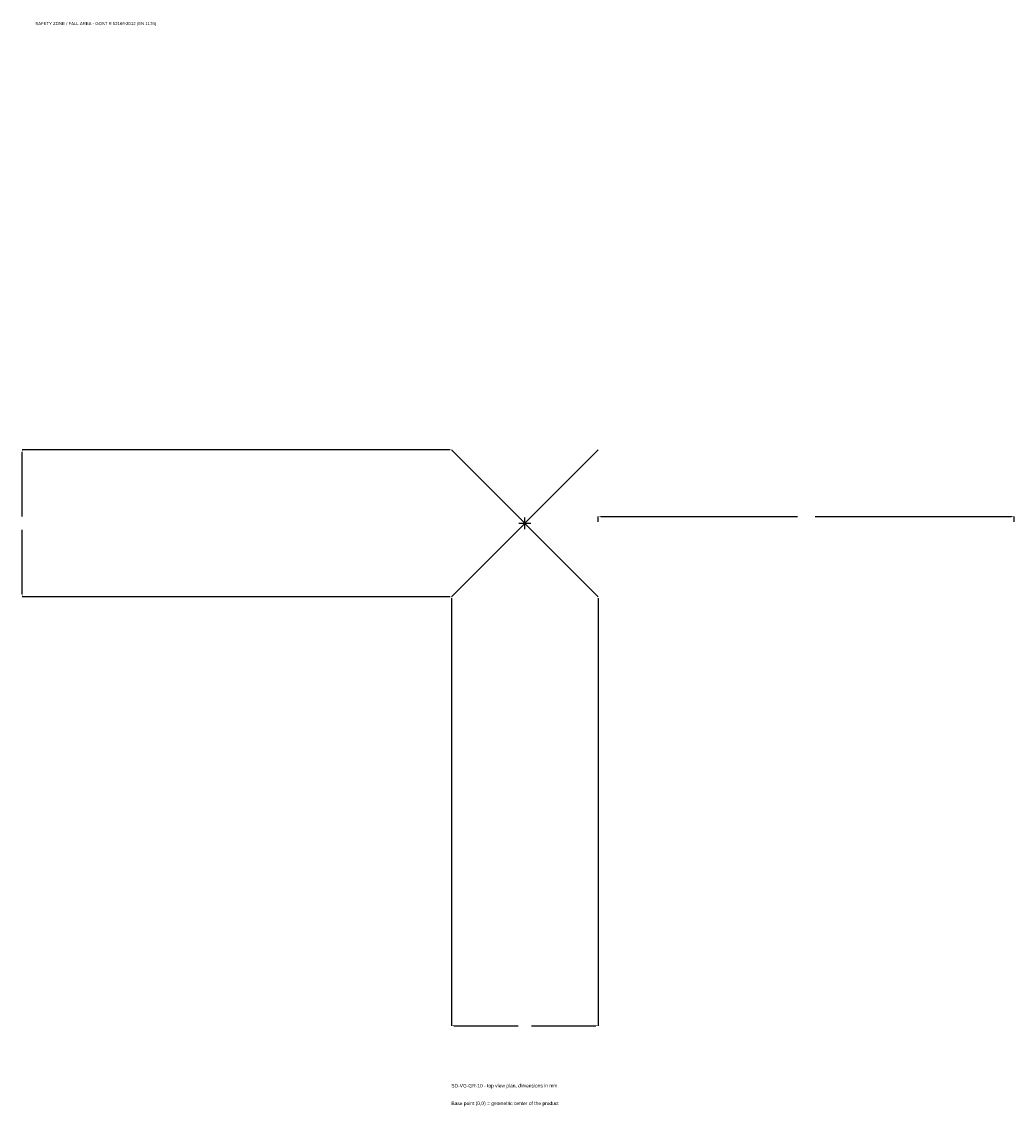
# Model space of a CAD drawing. Extents: x -1814 to 1765, y -2103 to 1809.
import ezdxf

# ---------------------------------------------------------------- set-up
doc = ezdxf.new("R2010")
doc.units = 0
for name, color, linetype in [('GP_MAF_zona_bezopasnosti', 1, 'Continuous'), ('ZSK_DANNYE', 3, 'Continuous'), ('ZSK_KONTUR', 7, 'Continuous'), ('ZSK_RAZMERY', 8, 'Continuous')]:
    doc.layers.add(name, color=color, linetype=linetype)
doc.dimstyles.new('ORION', dxfattribs={"dimtxt": 15.9, "dimasz": 9.54, "dimexe": 1.25, "dimexo": 4.77, "dimtad": 1, "dimcen": 2.5, "dimazin": 3, "dimtfac": 1, "dimtmove": 0, "dimatfit": 3})

# ---------------------------------------------------------------- blocks, each defined once
blk = doc.blocks.new('_CLOSEDFILLED')
at = {"color": 0, "linetype": 'BYBLOCK'}
blk.add_solid([(-1, 0.16), (0, 0), (-1, -0.16)], dxfattribs=at)
blk = doc.blocks.new('*D1')
for p, q in [((-265, -269.77), (-265, -1812.7)), ((265, -269.77), (265, -1812.7)), ((-255.46, -1812.7), (-23.85, -1812.7)), ((23.85, -1812.7), (255.46, -1812.7))]:
    blk.add_line(p, q)
at = {"layer": 'Defpoints'}
for p in [(-265, -265), (265, -265), (-265, -1812.7)]:
    blk.add_point(p, dxfattribs=at)
at = {"layer": 'ZSK_RAZMERY', "xscale": 9.54, "yscale": 9.54, "rotation": 180}
blk.add_blockref('_CLOSEDFILLED', (-265, -1812.7), dxfattribs=at)
at = {"layer": 'ZSK_RAZMERY', "xscale": 9.54, "yscale": 9.54}
blk.add_blockref('_CLOSEDFILLED', (265, -1812.7), dxfattribs=at)
blk = doc.blocks.new('*D2')
for p, q in [((-269.77, 265), (-1812.7, 265)), ((-1812.7, 23.85), (-1812.7, 255.46)), ((-1812.7, -255.46), (-1812.7, -23.85)), ((-269.77, -265), (-1812.7, -265))]:
    blk.add_line(p, q)
at = {"layer": 'Defpoints'}
for p in [(-265, 265), (-1812.7, -265), (-265, -265)]:
    blk.add_point(p, dxfattribs=at)
at = {"layer": 'ZSK_RAZMERY', "xscale": 9.54, "yscale": 9.54}
for p, rotation in [((-1812.7, 265), 90), ((-1812.7, -265), 270)]:
    blk.add_blockref('_CLOSEDFILLED', p, dxfattribs=dict(at, rotation=rotation))
blk = doc.blocks.new('*D3')
for p, q in [((265, 4.77), (265, 23.85)), ((274.54, 23.85), (983.2, 23.85)), ((1046.8, 23.85), (1755.46, 23.85)), ((1765, 4.77), (1765, 23.85))]:
    blk.add_line(p, q)
at = {"layer": 'Defpoints'}
for p in [(265, 23.85), (265, 0), (1765, 0)]:
    blk.add_point(p, dxfattribs=at)
at = {"layer": 'ZSK_RAZMERY', "xscale": 9.54, "yscale": 9.54, "rotation": 180}
blk.add_blockref('_CLOSEDFILLED', (265, 23.85), dxfattribs=at)
at = {"layer": 'ZSK_RAZMERY', "xscale": 9.54, "yscale": 9.54}
blk.add_blockref('_CLOSEDFILLED', (1765, 23.85), dxfattribs=at)
blk = doc.blocks.new('B1')
at = {"layer": 'ZSK_KONTUR'}
for p, q in [((-265, -265), (265, 265)), ((-265, 265), (265, -265))]:
    blk.add_line(p, q, dxfattribs=at)
at = {"layer": 'ZSK_RAZMERY'}
for p, q in [((-21.2, 0), (21.2, 0)), ((0, -21.2), (0, 21.2))]:
    blk.add_line(p, q, dxfattribs=at)
at = {"layer": 'GP_MAF_zona_bezopasnosti', "color": 1}
blk.add_text('SAFETY ZONE / FALL AREA - GOST R 52169-2012 (EN 1176)', height=11.13, dxfattribs=at).set_placement((-1765, 1796.8))
at = {"layer": 'ZSK_RAZMERY'}
dim = blk.add_linear_dim(base=(-1812.7, -265), p1=(-265, -265), p2=(-265, 265), angle=90, dimstyle='ORION', dxfattribs=at)
dim.commit()
dim.dimension.update_dxf_attribs({"geometry": '*D2', "text_midpoint": (-1812.7, 0)})
for base, p1, p2, picture, middle in [((265, 23.85), (265, 0), (1765, 0), '*D3', (1015, 23.85)), ((-265, -1812.7), (-265, -265), (265, -265), '*D1', (0, -1812.7))]:
    dim = blk.add_linear_dim(base=base, p1=p1, p2=p2, dimstyle='ORION', dxfattribs=at)
    dim.commit()
    dim.dimension.update_dxf_attribs({"geometry": picture, "text_midpoint": middle})

msp = doc.modelspace()

# ---------------------------------------------------------------- block references
msp.add_blockref('B1', (0, 0))

# ---------------------------------------------------------------- texts
at = {"layer": 'ZSK_DANNYE', "color": 3}
msp.add_text('SD-VG-GR-10 - top view plan, dimensions in mm', height=12.72, dxfattribs=at).set_placement((-265, -2035.3))
at = {"layer": 'ZSK_DANNYE', "color": 7}
msp.add_text('Base point (0,0) = geometric center of the product', height=12.72, dxfattribs=at).set_placement((-265, -2098.9))

doc.saveas('drawing.dxf')
